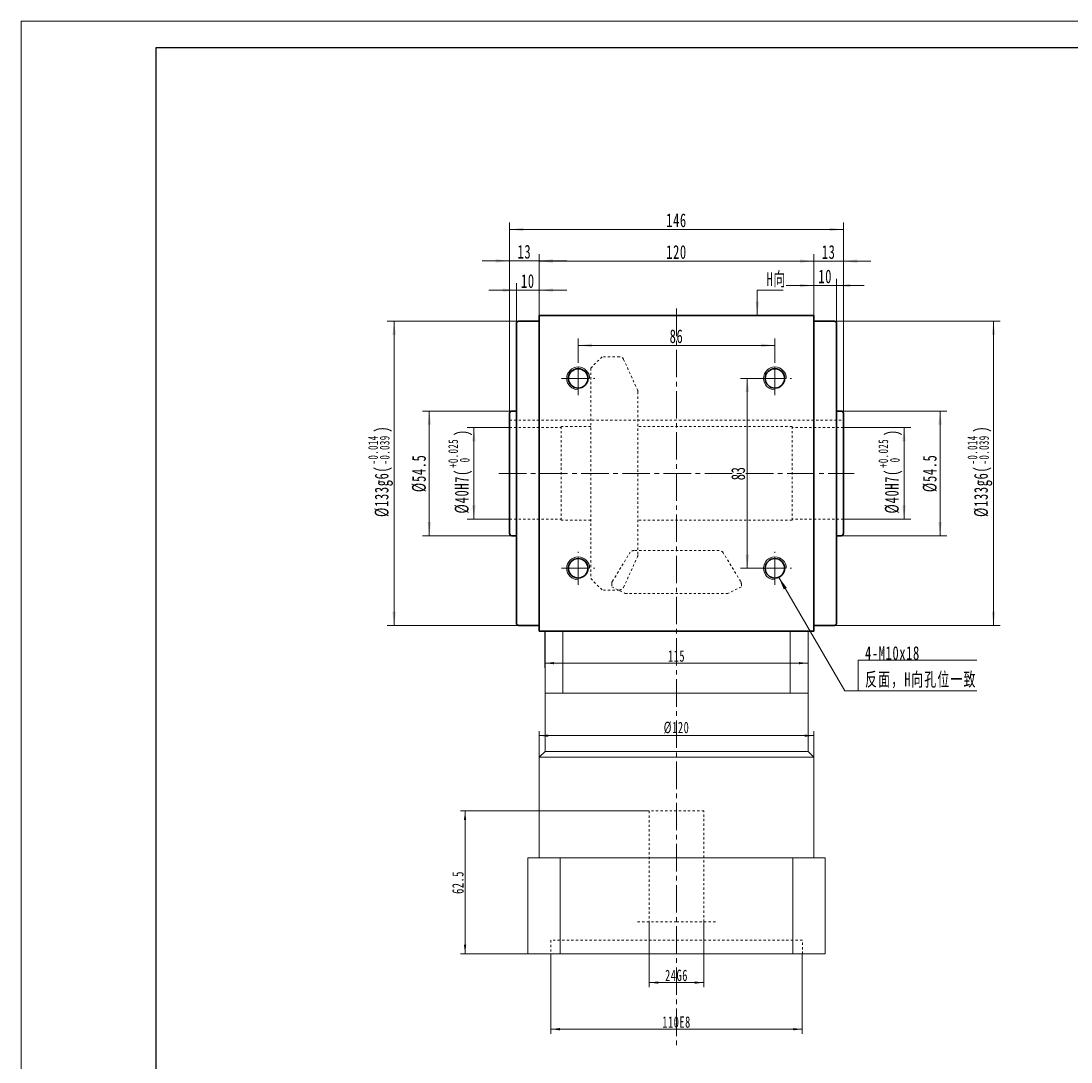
# Model space of a CAD drawing. Header units: millimetres. Extents: x -475 to 515, y -283 to 417.
# Tile 2 of 3: x -475 to -16, y -38 to 417. Entities that reach past the tile are written whole.
import ezdxf

# ---------------------------------------------------------------- set-up
doc = ezdxf.new("R2010")
doc.units = ezdxf.units.MM
doc.linetypes.add('点画线', pattern=[18, 12, -2, 2, -2])
doc.linetypes.add('虚线', pattern=[2, 1, -1])
doc.layers.get('0').update_dxf_attribs({"lineweight": 35})
for name, color, linetype, lineweight in [('中心线层', 1, '点画线', 18), ('图框_外框线', 7, 'Continuous', 18), ('尺寸线层', 3, 'Continuous', 18), ('粗实线层', 7, 'Continuous', 35), ('虚线层', 6, '虚线', 18)]:
    doc.layers.add(name, color=color, linetype=linetype, lineweight=lineweight)
doc.styles.add('标准', font='txt', dxfattribs={"width": 0.667})
doc.dimstyles.new('a4-1-1', dxfattribs={"dimtxt": 3, "dimasz": 3, "dimexe": 1.5, "dimexo": 0, "dimgap": 0.5, "dimtad": 1, "dimdec": 3, "dimdsep": 46, "dimtxsty": '标准', "dimblk": '_CAXARROW', "dimcen": 0, "dimdle": 6, "dimazin": 2, "dimtfac": 0.707107, "dimtdec": 3, "dimtix": 1, "dimtmove": 2, "dimatfit": 3, "dimfxl": 0, "dimfrac": 2, "dimtolj": 1, "dimarcsym": 0})
doc.dimstyles.new('标准', dxfattribs={"dimtxt": 3.5, "dimasz": 4, "dimexe": 2, "dimexo": 0, "dimtad": 1, "dimdsep": 46, "dimtxsty": '标准', "dimblk": '_CAXARROW', "dimcen": 0, "dimdle": 8, "dimazin": 2, "dimtfac": 0.707107, "dimtdec": 3, "dimtmove": 2, "dimatfit": 3, "dimfxl": 0, "dimfrac": 2, "dimtolj": 1, "dimarcsym": 0})

# ---------------------------------------------------------------- blocks, each defined once
blk = doc.blocks.new('*X4')
at = {"layer": '尺寸线层', "linetype": 'Continuous'}
for points in [[(-248.24, 312.5), (-242.24, 313.25), (-242.24, 311.75)], [(-128.24, 312.5), (-134.24, 313.25), (-134.24, 311.75)]]:
    blk.add_hatch(color=0, dxfattribs=at).paths.add_polyline_path(points, flags=0)
at = {"layer": '尺寸线层', "color": 0, "linetype": 'Continuous'}
for p, q in [((-248.24, 288.74), (-248.24, 315.5)), ((-248.24, 312.5), (-128.24, 312.5)), ((-128.24, 288.74), (-128.24, 315.5))]:
    blk.add_line(p, q, dxfattribs=at)
at = {"layer": '尺寸线层', "color": 0, "insert": (-188.24, 316.47), "char_height": 6, "width": 15.9474, "attachment_point": 5, "line_spacing_factor": 1.15057, "style": '标准'}
blk.add_mtext('\\T1.1;120', dxfattribs=at)
blk = doc.blocks.new('_CAXARROW')
blk.add_hatch(color=0).paths.add_polyline_path([(0, 0), (-1, 0.125), (-1, -0.125)], flags=0)
blk = doc.blocks.new('*X5')
at = {"layer": '尺寸线层', "linetype": 'Continuous'}
for points in [[(-258.24, 299.82), (-264.24, 299.07), (-264.24, 300.57)], [(-248.24, 299.82), (-242.24, 299.07), (-242.24, 300.57)]]:
    blk.add_hatch(color=0, dxfattribs=at).paths.add_polyline_path(points, flags=0)
at = {"layer": '尺寸线层', "color": 0, "linetype": 'Continuous'}
for p, q in [((-236.24, 299.82), (-270.24, 299.82)), ((-258.24, 285.24), (-258.24, 302.82)), ((-248.24, 288.74), (-248.24, 302.82))]:
    blk.add_line(p, q, dxfattribs=at)
at = {"layer": '尺寸线层', "color": 0, "insert": (-253.24, 303.79), "char_height": 6, "width": 12, "attachment_point": 5, "line_spacing_factor": 1.15057, "style": '标准'}
blk.add_mtext('\\T1.1;10', dxfattribs=at)
blk = doc.blocks.new('*X6')
at = {"layer": '尺寸线层', "linetype": 'Continuous'}
for points in [[(-128.24, 301.83), (-134.24, 302.58), (-134.24, 301.08)], [(-118.24, 301.83), (-112.24, 302.58), (-112.24, 301.08)]]:
    blk.add_hatch(color=0, dxfattribs=at).paths.add_polyline_path(points, flags=0)
at = {"layer": '尺寸线层', "color": 0, "linetype": 'Continuous'}
for p, q in [((-128.24, 288.74), (-128.24, 304.83)), ((-118.24, 285.24), (-118.24, 304.83)), ((-140.24, 301.83), (-106.24, 301.83))]:
    blk.add_line(p, q, dxfattribs=at)
at = {"layer": '尺寸线层', "color": 0, "insert": (-123.24, 305.8), "char_height": 6, "width": 12, "attachment_point": 5, "line_spacing_factor": 1.15057, "style": '标准'}
blk.add_mtext('\\T1.1;10', dxfattribs=at)
blk = doc.blocks.new('*X7')
at = {"layer": '尺寸线层', "linetype": 'Continuous'}
for points in [[(-261.24, 326.38), (-255.24, 327.13), (-255.24, 325.63)], [(-115.24, 326.38), (-121.24, 327.13), (-121.24, 325.63)]]:
    blk.add_hatch(color=0, dxfattribs=at).paths.add_polyline_path(points, flags=0)
at = {"layer": '尺寸线层', "color": 0, "linetype": 'Continuous'}
for p, q in [((-261.24, 245.99), (-261.24, 329.38)), ((-261.24, 326.38), (-115.24, 326.38)), ((-115.24, 245.99), (-115.24, 329.38))]:
    blk.add_line(p, q, dxfattribs=at)
at = {"layer": '尺寸线层', "color": 0, "insert": (-188.24, 330.34), "char_height": 6, "width": 15.6013, "attachment_point": 5, "line_spacing_factor": 1.15057, "style": '标准'}
blk.add_mtext('\\T1.1;146', dxfattribs=at)
blk = doc.blocks.new('*X9')
at = {"layer": '尺寸线层', "color": 0, "char_height": 6, "attachment_point": 1, "rotation": 90, "line_spacing_factor": 1.15057, "style": '标准'}
for s, insert, width in [('\\T1.1;{\\H0.707107x;+0.025}', (-99.99, 222.1), 50.9066), ('\\T1.1;)', (-97.14, 236.04), 140.4019), ('\\T1.1;%%C40H7(', (-97.14, 202.19), 140.4019), ('\\T1.1;{\\H0.707107x;0}', (-94.93, 224.56), 50.9066)]:
    blk.add_mtext(s, dxfattribs=dict(at, insert=insert, width=width))
blk = doc.blocks.new('*X8')
at = {"layer": '尺寸线层', "linetype": 'Continuous'}
for points in [[(-88.78, 239.74), (-89.53, 233.74), (-88.03, 233.74)], [(-88.78, 199.74), (-89.53, 205.74), (-88.03, 205.74)]]:
    blk.add_hatch(color=0, dxfattribs=at).paths.add_polyline_path(points, flags=0)
at = {"layer": '尺寸线层', "color": 0, "linetype": 'Continuous'}
for p, q in [((-115.24, 239.74), (-85.78, 239.74)), ((-88.78, 199.74), (-88.78, 239.74)), ((-115.24, 199.74), (-85.78, 199.74))]:
    blk.add_line(p, q, dxfattribs=at)
at = {"layer": '尺寸线层', "color": 0}
blk.add_blockref('*X9', (0, 0), dxfattribs=at)
blk = doc.blocks.new('*X10')
at = {"layer": '尺寸线层', "linetype": 'Continuous'}
for points in [[(-73.02, 246.99), (-73.77, 240.99), (-72.27, 240.99)], [(-73.02, 192.49), (-73.77, 198.49), (-72.27, 198.49)]]:
    blk.add_hatch(color=0, dxfattribs=at).paths.add_polyline_path(points, flags=0)
at = {"layer": '尺寸线层', "color": 0, "linetype": 'Continuous'}
for p, q in [((-117.24, 246.99), (-70.02, 246.99)), ((-73.02, 192.49), (-73.02, 246.99)), ((-117.24, 192.49), (-70.02, 192.49))]:
    blk.add_line(p, q, dxfattribs=at)
at = {"layer": '尺寸线层', "color": 0, "insert": (-77.44, 219.74), "char_height": 6, "width": 31.8949, "attachment_point": 5, "rotation": 90, "line_spacing_factor": 1.15057, "style": '标准'}
blk.add_mtext('\\T1.1;%%C54.5', dxfattribs=at)
blk = doc.blocks.new('*X12')
at = {"layer": '尺寸线层', "color": 0, "char_height": 6, "attachment_point": 1, "rotation": 90, "line_spacing_factor": 1.15057, "style": '标准'}
for s, insert, width in [('\\T1.1;{\\H0.707107x;-0.014}', (-323.05, 223.63), 50.9066), ('\\T1.1;)', (-320.19, 237.56), 152.5853), ('\\T1.1;{\\H0.707107x;-0.039}', (-317.98, 223.63), 50.9066), ('\\T1.1;%%C133g6(', (-320.19, 200.67), 152.5853)]:
    blk.add_mtext(s, dxfattribs=dict(at, insert=insert, width=width))
blk = doc.blocks.new('*X11')
at = {"layer": '尺寸线层', "linetype": 'Continuous'}
for points in [[(-311.7, 286.24), (-310.95, 280.24), (-312.45, 280.24)], [(-311.7, 153.24), (-310.95, 159.24), (-312.45, 159.24)]]:
    blk.add_hatch(color=0, dxfattribs=at).paths.add_polyline_path(points, flags=0)
at = {"layer": '尺寸线层', "color": 0, "linetype": 'Continuous'}
for p, q in [((-257.24, 286.24), (-314.7, 286.24)), ((-311.7, 286.24), (-311.7, 153.24)), ((-257.24, 153.24), (-314.7, 153.24))]:
    blk.add_line(p, q, dxfattribs=at)
at = {"layer": '尺寸线层', "color": 0}
blk.add_blockref('*X12', (0, 0), dxfattribs=at)
blk = doc.blocks.new('*X14')
at = {"layer": '尺寸线层', "color": 0, "char_height": 6, "attachment_point": 1, "rotation": 90, "line_spacing_factor": 1.15057, "style": '标准'}
for s, insert, width in [('\\T1.1;{\\H0.707107x;+0.025}', (-288.03, 222.1), 50.9066), ('\\T1.1;)', (-285.17, 236.04), 140.4019), ('\\T1.1;%%C40H7(', (-285.17, 202.19), 140.4019), ('\\T1.1;{\\H0.707107x;0}', (-282.96, 224.56), 50.9066)]:
    blk.add_mtext(s, dxfattribs=dict(at, insert=insert, width=width))
blk = doc.blocks.new('*X13')
at = {"layer": '尺寸线层', "linetype": 'Continuous'}
for points in [[(-276.81, 239.74), (-277.56, 233.74), (-276.06, 233.74)], [(-276.81, 199.74), (-277.56, 205.74), (-276.06, 205.74)]]:
    blk.add_hatch(color=0, dxfattribs=at).paths.add_polyline_path(points, flags=0)
at = {"layer": '尺寸线层', "color": 0, "linetype": 'Continuous'}
for p, q in [((-261.24, 239.74), (-279.81, 239.74)), ((-276.81, 199.74), (-276.81, 239.74)), ((-261.24, 199.74), (-279.81, 199.74))]:
    blk.add_line(p, q, dxfattribs=at)
at = {"layer": '尺寸线层', "color": 0}
blk.add_blockref('*X14', (0, 0), dxfattribs=at)
blk = doc.blocks.new('*X15')
at = {"layer": '尺寸线层', "linetype": 'Continuous'}
for points in [[(-296.31, 246.99), (-297.06, 240.99), (-295.56, 240.99)], [(-296.31, 192.49), (-297.06, 198.49), (-295.56, 198.49)]]:
    blk.add_hatch(color=0, dxfattribs=at).paths.add_polyline_path(points, flags=0)
at = {"layer": '尺寸线层', "color": 0, "linetype": 'Continuous'}
for p, q in [((-260.24, 246.99), (-299.31, 246.99)), ((-296.31, 192.49), (-296.31, 246.99)), ((-260.24, 192.49), (-299.31, 192.49))]:
    blk.add_line(p, q, dxfattribs=at)
at = {"layer": '尺寸线层', "color": 0, "insert": (-300.74, 219.74), "char_height": 6, "width": 31.8949, "attachment_point": 5, "rotation": 90, "line_spacing_factor": 1.15057, "style": '标准'}
blk.add_mtext('\\T1.1;%%C54.5', dxfattribs=at)
blk = doc.blocks.new('*X17')
at = {"layer": '尺寸线层', "color": 0, "char_height": 6, "attachment_point": 1, "rotation": 90, "line_spacing_factor": 1.15057, "style": '标准'}
for s, insert, width in [('\\T1.1;{\\H0.707107x;-0.014}', (-61.02, 223.63), 50.9066), ('\\T1.1;)', (-58.17, 237.56), 152.5853), ('\\T1.1;{\\H0.707107x;-0.039}', (-55.96, 223.63), 50.9066), ('\\T1.1;%%C133g6(', (-58.17, 200.67), 152.5853)]:
    blk.add_mtext(s, dxfattribs=dict(at, insert=insert, width=width))
blk = doc.blocks.new('*X16')
at = {"layer": '尺寸线层', "linetype": 'Continuous'}
for points in [[(-49.68, 286.24), (-48.93, 280.24), (-50.43, 280.24)], [(-49.68, 153.24), (-48.93, 159.24), (-50.43, 159.24)]]:
    blk.add_hatch(color=0, dxfattribs=at).paths.add_polyline_path(points, flags=0)
at = {"layer": '尺寸线层', "color": 0, "linetype": 'Continuous'}
for p, q in [((-119.24, 286.24), (-46.68, 286.24)), ((-49.68, 286.24), (-49.68, 153.24)), ((-119.24, 153.24), (-46.68, 153.24))]:
    blk.add_line(p, q, dxfattribs=at)
at = {"layer": '尺寸线层', "color": 0}
blk.add_blockref('*X17', (0, 0), dxfattribs=at)
blk = doc.blocks.new('*X19')
at = {"layer": '尺寸线层', "linetype": 'Continuous'}
for points in [[(-231.24, 275.68), (-225.24, 274.93), (-225.24, 276.43)], [(-145.24, 275.68), (-151.24, 274.93), (-151.24, 276.43)]]:
    blk.add_hatch(color=0, dxfattribs=at).paths.add_polyline_path(points, flags=0)
at = {"layer": '尺寸线层', "color": 0, "linetype": 'Continuous'}
for p, q in [((-231.24, 268.49), (-231.24, 278.68)), ((-145.24, 275.68), (-231.24, 275.68)), ((-145.24, 268.49), (-145.24, 278.68))]:
    blk.add_line(p, q, dxfattribs=at)
at = {"layer": '尺寸线层', "color": 0, "insert": (-188.24, 279.65), "char_height": 6, "width": 12, "attachment_point": 5, "line_spacing_factor": 1.15057, "style": '标准'}
blk.add_mtext('\\T1.1;86', dxfattribs=at)
blk = doc.blocks.new('*X20')
at = {"layer": '尺寸线层', "linetype": 'Continuous'}
blk.add_hatch(color=0, dxfattribs=at).paths.add_polyline_path([(-1.02, -11.08), (-1.77, -5.08), (-0.27, -5.08)], flags=0)
at = {"layer": '尺寸线层', "color": 0, "linetype": 'Continuous'}
blk.add_line((-1.02, -11.08), (-1.02, 0), dxfattribs=at)
at = {"layer": '尺寸线层', "color": 0}
for p, q in [((-1.02, 0), (0, 0)), ((0, 0), (10.33, 0)), ((0, 0), (0, 0))]:
    blk.add_line(p, q, dxfattribs=at)
at = {"layer": '尺寸线层', "color": 0, "insert": (3, 1.2), "char_height": 6, "width": 14.6581, "attachment_point": 7, "line_spacing_factor": 1.15057, "style": '标准'}
blk.add_mtext('\\T1.1;H向', dxfattribs=at)
blk = doc.blocks.new('*X21')
at = {"layer": '尺寸线层', "linetype": 'Continuous'}
blk.add_hatch(color=0, dxfattribs=at).paths.add_polyline_path([(-34.89, 49.94), (-31.23, 45.13), (-32.52, 44.37)], flags=0)
at = {"layer": '尺寸线层', "color": 0, "linetype": 'Continuous'}
blk.add_line((-34.89, 49.94), (-5.81, 0), dxfattribs=at)
at = {"layer": '尺寸线层', "color": 0}
for p, q in [((0, 13.42), (51.79, 13.42)), ((0, 0), (0, 13.42)), ((-5.81, 0), (0, 0)), ((0, 0), (51.79, 0))]:
    blk.add_line(p, q, dxfattribs=at)
at = {"layer": '尺寸线层', "color": 0, "insert": (3, 1.2), "char_height": 6, "width": 97.5796, "attachment_point": 7, "line_spacing_factor": 1.15057, "style": '标准'}
blk.add_mtext('\\T1.1;4-M10x18\\P反面，H向孔位一致', dxfattribs=at)
blk = doc.blocks.new('*X23')
at = {"layer": '尺寸线层', "linetype": 'Continuous'}
for points in [[(-128.24, 312.5), (-134.24, 313.25), (-134.24, 311.75)], [(-115.24, 312.5), (-109.24, 313.25), (-109.24, 311.75)]]:
    blk.add_hatch(color=0, dxfattribs=at).paths.add_polyline_path(points, flags=0)
at = {"layer": '尺寸线层', "color": 0, "linetype": 'Continuous'}
for p, q in [((-140.24, 312.5), (-103.24, 312.5)), ((-128.24, 288.74), (-128.24, 315.5)), ((-115.24, 245.99), (-115.24, 315.5))]:
    blk.add_line(p, q, dxfattribs=at)
at = {"layer": '尺寸线层', "color": 0, "insert": (-121.74, 316.47), "char_height": 6, "width": 12, "attachment_point": 5, "line_spacing_factor": 1.15057, "style": '标准'}
blk.add_mtext('\\T1.1;13', dxfattribs=at)
blk = doc.blocks.new('*X24')
at = {"layer": '尺寸线层', "linetype": 'Continuous'}
for points in [[(-261.24, 312.62), (-267.24, 311.87), (-267.24, 313.37)], [(-248.24, 312.62), (-242.24, 311.87), (-242.24, 313.37)]]:
    blk.add_hatch(color=0, dxfattribs=at).paths.add_polyline_path(points, flags=0)
at = {"layer": '尺寸线层', "color": 0, "linetype": 'Continuous'}
for p, q in [((-236.24, 312.62), (-273.24, 312.62)), ((-261.24, 245.99), (-261.24, 315.62)), ((-248.24, 288.74), (-248.24, 315.62))]:
    blk.add_line(p, q, dxfattribs=at)
at = {"layer": '尺寸线层', "color": 0, "insert": (-254.74, 316.59), "char_height": 6, "width": 12, "attachment_point": 5, "line_spacing_factor": 1.15057, "style": '标准'}
blk.add_mtext('\\T1.1;13', dxfattribs=at)
blk = doc.blocks.new('*X25')
at = {"layer": '尺寸线层', "linetype": 'Continuous'}
for points in [[(-157.3, 261.24), (-156.55, 255.24), (-158.05, 255.24)], [(-157.3, 178.24), (-156.55, 184.24), (-158.05, 184.24)]]:
    blk.add_hatch(color=0, dxfattribs=at).paths.add_polyline_path(points, flags=0)
at = {"layer": '尺寸线层', "color": 0, "linetype": 'Continuous'}
for p, q in [((-152.49, 261.24), (-160.3, 261.24)), ((-157.3, 261.24), (-157.3, 178.24)), ((-152.49, 178.24), (-160.3, 178.24))]:
    blk.add_line(p, q, dxfattribs=at)
at = {"layer": '尺寸线层', "color": 0, "insert": (-161.26, 219.74), "char_height": 6, "width": 12, "attachment_point": 5, "rotation": 90, "line_spacing_factor": 1.15057, "style": '标准'}
blk.add_mtext('\\T1.1;83', dxfattribs=at)
blk = doc.blocks.new('*X34')
at = {"layer": '尺寸线层', "linetype": 'Continuous'}
for points in [[(-243.24, -23.26), (-239.24, -22.76), (-239.24, -23.76)], [(-133.24, -23.26), (-137.24, -22.76), (-137.24, -23.76)]]:
    blk.add_hatch(color=0, dxfattribs=at).paths.add_polyline_path(points, flags=0)
at = {"layer": '尺寸线层', "color": 0, "linetype": 'Continuous'}
for p, q in [((-243.24, 9.64), (-243.24, -25.26)), ((-133.24, 9.64), (-133.24, -25.26)), ((-243.24, -23.26), (-133.24, -23.26))]:
    blk.add_line(p, q, dxfattribs=at)
at = {"layer": '尺寸线层', "color": 0, "insert": (-188.24, -20.16), "char_height": 5, "width": 23.1179, "attachment_point": 5, "line_spacing_factor": 1.15057, "style": '标准'}
blk.add_mtext('\\T1.1;110E8', dxfattribs=at)
blk = doc.blocks.new('*X35')
at = {"layer": '尺寸线层', "linetype": 'Continuous'}
for points in [[(-200.24, -2.87), (-196.24, -2.37), (-196.24, -3.37)], [(-176.24, -2.87), (-180.24, -2.37), (-180.24, -3.37)]]:
    blk.add_hatch(color=0, dxfattribs=at).paths.add_polyline_path(points, flags=0)
at = {"layer": '尺寸线层', "color": 0, "linetype": 'Continuous'}
for p, q in [((-200.24, 23.64), (-200.24, -4.87)), ((-176.24, 23.64), (-176.24, -4.87)), ((-200.24, -2.87), (-176.24, -2.87))]:
    blk.add_line(p, q, dxfattribs=at)
at = {"layer": '尺寸线层', "color": 0, "insert": (-188.24, 0.24), "char_height": 5, "width": 18.2938, "attachment_point": 5, "line_spacing_factor": 1.15057, "style": '标准'}
blk.add_mtext('\\T1.1;24G6', dxfattribs=at)
blk = doc.blocks.new('*X36')
at = {"layer": '尺寸线层', "linetype": 'Continuous'}
for points in [[(-280.68, 72.14), (-280.18, 68.14), (-281.18, 68.14)], [(-280.68, 9.64), (-280.18, 13.64), (-281.18, 13.64)]]:
    blk.add_hatch(color=0, dxfattribs=at).paths.add_polyline_path(points, flags=0)
at = {"layer": '尺寸线层', "color": 0, "linetype": 'Continuous'}
for p, q in [((-200.24, 72.14), (-282.68, 72.14)), ((-280.68, 72.14), (-280.68, 9.64)), ((-253.24, 9.64), (-282.68, 9.64))]:
    blk.add_line(p, q, dxfattribs=at)
at = {"layer": '尺寸线层', "color": 0, "insert": (-283.78, 40.89), "char_height": 5, "width": 18.1857, "attachment_point": 5, "rotation": 90, "line_spacing_factor": 1.15057, "style": '标准'}
blk.add_mtext('\\T1.1;62.5', dxfattribs=at)
blk = doc.blocks.new('*X37')
at = {"layer": '尺寸线层', "linetype": 'Continuous'}
for points in [[(-248.24, 105.07), (-244.24, 105.57), (-244.24, 104.57)], [(-128.24, 105.07), (-132.24, 105.57), (-132.24, 104.57)]]:
    blk.add_hatch(color=0, dxfattribs=at).paths.add_polyline_path(points, flags=0)
at = {"layer": '尺寸线层', "color": 0, "linetype": 'Continuous'}
for p, q in [((-248.24, 95.64), (-248.24, 107.07)), ((-128.24, 95.64), (-128.24, 107.07)), ((-248.24, 105.07), (-128.24, 105.07))]:
    blk.add_line(p, q, dxfattribs=at)
at = {"layer": '尺寸线层', "color": 0, "insert": (-188.24, 108.55), "char_height": 5, "width": 21.8271, "attachment_point": 5, "line_spacing_factor": 1.15057, "style": '标准'}
blk.add_mtext('\\T1.1;%%C120', dxfattribs=at)
blk = doc.blocks.new('*X38')
at = {"layer": '尺寸线层', "linetype": 'Continuous'}
for points in [[(-245.74, 136.76), (-241.74, 137.26), (-241.74, 136.26)], [(-130.74, 136.76), (-134.74, 137.26), (-134.74, 136.26)]]:
    blk.add_hatch(color=0, dxfattribs=at).paths.add_polyline_path(points, flags=0)
at = {"layer": '尺寸线层', "color": 0, "linetype": 'Continuous'}
for p, q in [((-245.74, 150.64), (-245.74, 134.76)), ((-130.74, 150.64), (-130.74, 134.76)), ((-245.74, 136.76), (-130.74, 136.76))]:
    blk.add_line(p, q, dxfattribs=at)
at = {"layer": '尺寸线层', "color": 0, "insert": (-188.24, 139.86), "char_height": 5, "width": 12.965, "attachment_point": 5, "line_spacing_factor": 1.15057, "style": '标准'}
blk.add_mtext('\\T1.1;115', dxfattribs=at)

msp = doc.modelspace()

# ---------------------------------------------------------------- linework, layer by layer
at = {"color": 7, "linetype": 'Continuous', "lineweight": 15}
for p, q in [((-248.2369, 150.7421), (-247.2369, 150.7421)), ((-245.7369, 150.641), (-245.7369, 123.641)), ((-237.9334, 123.641), (-237.9334, 150.641)), ((-138.5403, 150.641), (-138.5403, 123.641)), ((-130.7369, 123.641), (-130.7369, 150.641)), ((-245.7369, 123.641), (-245.7369, 98.141)), ((-245.7369, 123.641), (-237.9334, 123.641)), ((-188.2369, 123.641), (-237.9334, 123.641)), ((-138.5403, 123.641), (-188.2369, 123.641)), ((-138.5403, 123.641), (-130.7369, 123.641)), ((-130.7369, 98.141), (-130.7369, 123.641)), ((-245.7369, 98.141), (-248.2369, 95.641)), ((-245.7369, 98.141), (-188.2369, 98.141)), ((-188.2369, 98.141), (-130.7369, 98.141)), ((-128.2369, 95.641), (-130.7369, 98.141)), ((-248.2369, 95.641), (-248.2369, 51.641)), ((-248.2369, 95.641), (-128.2369, 95.641)), ((-128.2369, 51.641), (-128.2369, 95.641)), ((-253.2369, 51.641), (-253.2369, 9.641)), ((-239.0429, 51.641), (-253.2369, 51.641)), ((-239.0429, 9.641), (-239.0429, 51.641)), ((-137.4309, 51.641), (-239.0429, 51.641)), ((-137.4309, 51.641), (-137.4309, 9.641)), ((-123.2369, 51.641), (-137.4309, 51.641)), ((-123.2369, 9.641), (-123.2369, 51.641)), ((-253.2369, 9.641), (-239.0429, 9.641)), ((-137.4309, 9.641), (-239.0429, 9.641)), ((-137.4309, 9.641), (-123.2369, 9.641))]:
    msp.add_line(p, q, dxfattribs=at)
for centre in [(-231.2369, 261.2421), (-145.2369, 261.2421), (-231.2369, 178.2421), (-145.2369, 178.2421)]:
    msp.add_arc(centre, 5, 0, 270, dxfattribs=at)
at = {"layer": '中心线层'}
for p, q in [((-188.2369, 291.7421), (-188.2369, -30.5907)), ((-231.2369, 253.9921), (-231.2369, 268.4921)), ((-145.2369, 253.9921), (-145.2369, 268.4921)), ((-238.4869, 261.2421), (-223.9869, 261.2421)), ((-152.4869, 261.2421), (-137.9869, 261.2421)), ((-265.8937, 219.7421), (-110.58, 219.7421)), ((-231.2369, 170.9921), (-231.2369, 185.4921)), ((-145.2369, 170.9921), (-145.2369, 185.4921)), ((-238.4869, 178.2421), (-223.9869, 178.2421)), ((-152.4869, 178.2421), (-137.9869, 178.2421))]:
    msp.add_line(p, q, dxfattribs=at)
at = {"layer": '图框_外框线', "color": 3}
msp.add_lwpolyline([(-474.8193, -282.7769), (515.4641, -282.7769), (515.4641, 417.495), (-474.8193, 417.495)], close=True, dxfattribs=at)
at = {"layer": '图框_外框线', "color": 3, "lineweight": 25}
msp.add_lwpolyline([(-415.8739, -270.9878), (503.675, -270.9878), (503.675, 405.7059), (-415.8739, 405.7059)], close=True, dxfattribs=at)
at = {"layer": '粗实线层'}
for p, q in [((-258.2369, 154.2421), (-258.2369, 285.2421)), ((-257.2369, 286.2421), (-248.2369, 286.2421)), ((-248.2369, 288.7421), (-128.2369, 288.7421)), ((-248.2369, 288.7421), (-248.2369, 150.7421)), ((-128.2369, 150.7421), (-128.2369, 288.7421)), ((-128.2369, 286.2421), (-119.2369, 286.2421)), ((-118.2369, 285.2421), (-118.2369, 154.2421)), ((-261.2369, 193.4921), (-261.2369, 245.9921)), ((-260.2369, 246.9921), (-258.2369, 246.9921)), ((-116.2369, 246.9921), (-118.2369, 246.9921)), ((-115.2369, 193.4921), (-115.2369, 245.9921)), ((-258.2369, 192.4921), (-260.2369, 192.4921)), ((-118.2369, 192.4921), (-116.2369, 192.4921)), ((-248.2369, 153.2421), (-257.2369, 153.2421)), ((-119.2369, 153.2421), (-128.2369, 153.2421)), ((-128.2369, 150.7421), (-248.2369, 150.7421))]:
    msp.add_line(p, q, dxfattribs=at)
at = {"layer": '粗实线层', "color": 6, "linetype": '虚线', "lineweight": 18}
for p, q in [((-225.7369, 265.7521), (-220.7369, 270.7521)), ((-213.2259, 270.7521), (-220.7369, 270.7521)), ((-211.4069, 269.5836), (-205.29, 256.2026)), ((-225.7369, 265.7521), (-225.7369, 173.7321)), ((-205.109, 255.3711), (-205.109, 184.1131)), ((-261.2369, 243.0421), (-115.2369, 243.0421)), ((-261.2369, 239.7421), (-238.7369, 239.7421)), ((-238.7369, 240.2421), (-238.7369, 199.2421)), ((-225.7369, 240.2421), (-238.7369, 240.2421)), ((-137.7369, 240.2421), (-205.109, 240.2421)), ((-137.7369, 240.2421), (-137.7369, 199.2421)), ((-115.2369, 239.7421), (-137.7369, 239.7421)), ((-261.2369, 199.7421), (-238.7369, 199.7421)), ((-225.7369, 199.2421), (-238.7369, 199.2421)), ((-137.7369, 199.2421), (-205.109, 199.2421)), ((-115.2369, 199.7421), (-137.7369, 199.7421)), ((-216.2706, 172.556), (-208.5859, 185.0554)), ((-169.5915, 186.0079), (-206.8822, 186.0079)), ((-160.2031, 172.556), (-167.8878, 185.0554)), ((-211.4069, 169.9006), (-205.29, 183.2816)), ((-225.7369, 173.7321), (-220.7369, 168.7321)), ((-216.5669, 171.5085), (-216.5669, 170.1608)), ((-216.5669, 170.1608), (-210.7369, 167.2456)), ((-159.9069, 170.1608), (-165.7369, 167.2456)), ((-159.9069, 171.5085), (-159.9069, 170.1608)), ((-213.2259, 168.7321), (-220.7369, 168.7321)), ((-210.7369, 167.2456), (-165.7369, 167.2456))]:
    msp.add_line(p, q, dxfattribs=at)
at = {"layer": '粗实线层'}
for centre in [(-231.2369, 261.2421), (-145.2369, 261.2421), (-231.2369, 178.2421), (-145.2369, 178.2421)]:
    msp.add_circle(centre, 4.25, dxfattribs=at)
for centre, start, end in [((-257.2369, 285.2421), 90, 180), ((-119.2369, 285.2421), 0, 90), ((-260.2369, 245.9921), 90, 180), ((-116.2369, 245.9921), 0, 90), ((-260.2369, 193.4921), 180, 270), ((-116.2369, 193.4921), 270, 360), ((-257.2369, 154.2421), 180, 270), ((-119.2369, 154.2421), 270, 360)]:
    msp.add_arc(centre, 1, start, end, dxfattribs=at)
at = {"layer": '粗实线层', "color": 6, "linetype": '虚线', "lineweight": 18}
for centre, start, end in [((-213.2259, 268.7521), 24.566667, 90), ((-207.109, 255.3711), 0, 24.566667), ((-206.8822, 184.0079), 90, 148.416667), ((-207.109, 184.1131), 335.433333, 360), ((-169.5915, 184.0079), 31.583333, 90), ((-214.5669, 171.5085), 148.416667, 180), ((-213.2259, 170.7321), 270, 335.433333), ((-161.9069, 171.5085), 0, 31.583333)]:
    msp.add_arc(centre, 2, start, end, dxfattribs=at)
at = {"layer": '虚线层'}
for p, q in [((-176.2369, 72.141), (-200.2369, 72.141)), ((-200.2369, 72.141), (-200.2369, 23.641)), ((-176.2369, 23.641), (-176.2369, 72.141)), ((-188.2369, 23.641), (-205.3132, 23.641)), ((-188.2369, 23.641), (-171.1605, 23.641)), ((-133.2369, 15.641), (-243.2369, 15.641)), ((-243.2369, 15.641), (-243.2369, 9.641)), ((-133.2369, 9.641), (-133.2369, 15.641))]:
    msp.add_line(p, q, dxfattribs=at)

# ---------------------------------------------------------------- block references
at = {"layer": '尺寸线层'}
for name, p in [('*X20', (-151.905, 299.8225)), ('*X21', (-108.814, 124.6103))]:
    msp.add_blockref(name, p, dxfattribs=at)

# ---------------------------------------------------------------- dimensions: what is measured, and where the dimension line sits
for base, p1, p2, angle, text, picture, middle in [((-311.7031, 153.2421), (-257.2369, 286.2421), (-257.2369, 153.2421), 270, '\\A1;%%C133g6({\\H0.707107x;\\S-0.014^ -0.039;})', '*X11', (-318.2519, 219.7421)), ((-49.6775, 153.2421), (-119.2369, 286.2421), (-119.2369, 153.2421), 270, '\\A1;%%C133g6({\\H0.707107x;\\S-0.014^ -0.039;})', '*X16', (-56.2263, 219.7421)), ((-276.8124, 239.7421), (-261.2369, 199.7421), (-261.2369, 239.7421), 90, '\\A1;%%C40H7({\\H0.707107x;\\S+0.025^  0;})', '*X13', (-283.2963, 219.7421)), ((-88.7756, 239.7421), (-115.2369, 199.7421), (-115.2369, 239.7421), 90, '\\A1;%%C40H7({\\H0.707107x;\\S+0.025^  0;})', '*X8', (-95.2595, 219.7421))]:
    dim = msp.add_linear_dim(base=base, p1=p1, p2=p2, angle=angle, text=text, dimstyle='a4-1-1', override={"dimpost": '%%C<>', "dimsah": 1, "dimtfill": 1}, dxfattribs=at)
    dim.commit()
    dim.dimension.update_dxf_attribs({"geometry": picture, "text_midpoint": middle, "dimtype": 160})
for base, p1, p2, dimstyle, override, picture, middle in [((-115.2369, 326.3774), (-261.2369, 245.9921), (-115.2369, 245.9921), 'a4-1-1', {"dimsah": 1, "dimtfill": 1, "dimtzin": 8}, '*X7', (-188.2369, 330.345)), ((-261.2369, 312.6228), (-248.2369, 288.7421), (-261.2369, 245.9921), 'a4-1-1', {"dimsah": 1, "dimtfill": 1, "dimtzin": 8}, '*X24', (-254.7369, 316.5904)), ((-115.2369, 312.4991), (-128.2369, 288.7421), (-115.2369, 245.9921), 'a4-1-1', {"dimsah": 1, "dimtfill": 1, "dimtzin": 8}, '*X23', (-121.7369, 316.4666)), ((-258.2369, 299.8225), (-248.2369, 288.7421), (-258.2369, 285.2421), 'a4-1-1', {"dimsah": 1, "dimtfill": 1, "dimtzin": 8}, '*X5', (-253.2369, 303.7901)), ((-118.2369, 301.8281), (-128.2369, 288.7421), (-118.2369, 285.2421), 'a4-1-1', {"dimsah": 1, "dimtfill": 1, "dimtzin": 8}, '*X6', (-123.2369, 305.7957)), ((-231.2369, 275.6799), (-145.2369, 268.4921), (-231.2369, 268.4921), 'a4-1-1', {"dimsah": 1, "dimtfill": 1, "dimtzin": 8}, '*X19', (-188.2369, 279.6475)), ((-130.7369, 136.7605), (-245.7369, 150.641), (-130.7369, 150.641), '标准', {"dimtxt": 5, "dimsah": 1, "dimtfill": 1, "dimtzin": 8, "dimarcsym": 0}, '*X38', (-188.2369, 139.8585)), ((-128.2369, 105.0749), (-248.2369, 95.641), (-128.2369, 95.641), '标准', {"dimtxt": 5, "dimpost": '%%C<>', "dimsah": 1, "dimtfill": 1, "dimtzin": 8, "dimarcsym": 0}, '*X37', (-188.2369, 108.5513))]:
    dim = msp.add_linear_dim(base=base, p1=p1, p2=p2, dimstyle=dimstyle, override=override, dxfattribs=at)
    dim.commit()
    dim.dimension.update_dxf_attribs({"geometry": picture, "text_midpoint": middle, "dimtype": 160})
for base, p1, p2, angle, dimstyle, override, picture, middle in [((-128.2369, 312.4991), (-248.2369, 288.7421), (-128.2369, 288.7421), 0, 'a4-1-1', {"dimsah": 1, "dimtfill": 1, "dimtzin": 8}, '*X4', (-188.2369, 316.4666)), ((-157.2952, 178.2421), (-152.4869, 261.2421), (-152.4869, 178.2421), 270, 'a4-1-1', {"dimsah": 1, "dimtfill": 1, "dimtzin": 8}, '*X25', (-161.2627, 219.7421)), ((-296.3146, 246.9921), (-260.2369, 192.4921), (-260.2369, 246.9921), 90, 'a4-1-1', {"dimpost": '%%C<>', "dimsah": 1, "dimtfill": 1, "dimtzin": 8}, '*X15', (-300.7362, 219.7421)), ((-73.0167, 246.9921), (-117.2369, 192.4921), (-117.2369, 246.9921), 90, 'a4-1-1', {"dimpost": '%%C<>', "dimsah": 1, "dimtfac": 1, "dimtfill": 1, "dimtzin": 8}, '*X10', (-77.4383, 219.7421)), ((-280.6838, 9.641), (-200.2369, 72.141), (-253.2369, 9.641), 270, '标准', {"dimtxt": 5, "dimsah": 1, "dimtfill": 1, "dimtzin": 8}, '*X36', (-283.7818, 40.891))]:
    dim = msp.add_linear_dim(base=base, p1=p1, p2=p2, angle=angle, dimstyle=dimstyle, override=override, dxfattribs=at)
    dim.commit()
    dim.dimension.update_dxf_attribs({"geometry": picture, "text_midpoint": middle, "dimtype": 160})
for base, p1, p2, text, picture, middle in [((-176.2369, -2.8709), (-200.2369, 23.641), (-176.2369, 23.641), '24G6', '*X35', (-188.2369, 0.2406)), ((-133.2369, -23.2579), (-243.2369, 9.641), (-133.2369, 9.641), '110E8', '*X34', (-188.2369, -20.1599))]:
    dim = msp.add_linear_dim(base=base, p1=p1, p2=p2, text=text, dimstyle='标准', override={"dimtxt": 5, "dimsah": 1, "dimtfill": 1}, dxfattribs=at)
    dim.commit()
    dim.dimension.update_dxf_attribs({"geometry": picture, "text_midpoint": middle, "dimtype": 160})

doc.saveas('drawing.dxf')
